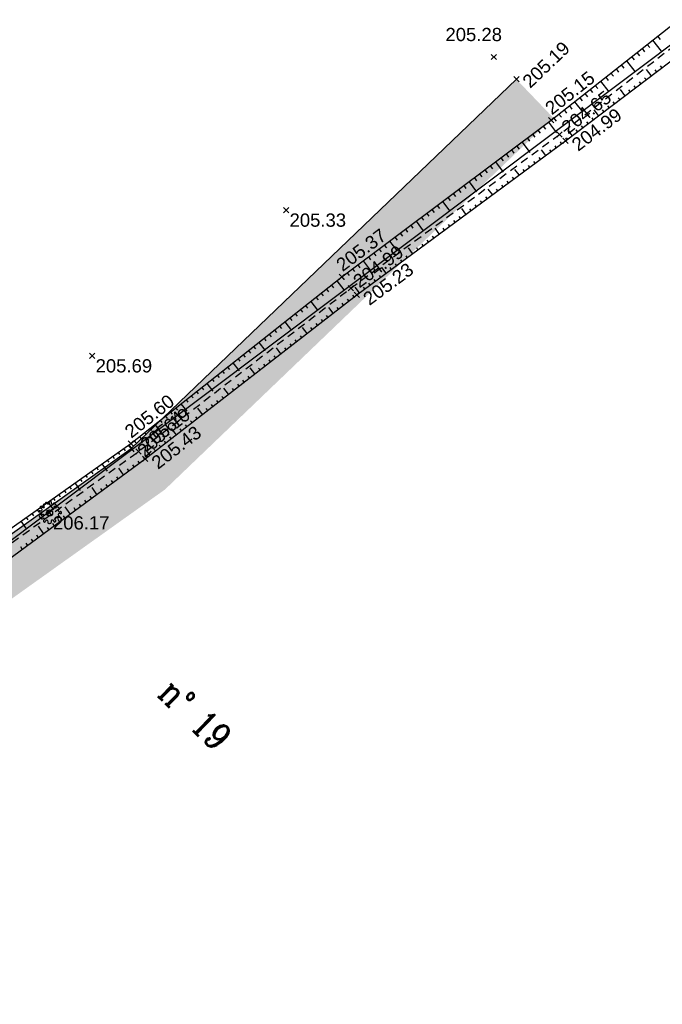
# Model space of a CAD drawing. Extents: x 1616800 to 1632437, y 2248456 to 2251974.
# Tile 241 of 256: x 1618188 to 1618237, y 2251197 to 2251271. Entities that reach past the tile are written whole.
import ezdxf
from ezdxf.enums import TextEntityAlignment as Align

# ---------------------------------------------------------------- set-up
doc = ezdxf.new("R2010")
doc.units = 0
doc.header["$LTSCALE"] = 2
doc.header["$PDMODE"] = 3
doc.header["$PDSIZE"] = 0.2
doc.linetypes.add('CONTINU', pattern=[0])
doc.linetypes.add('FOSSE', pattern=[0.5, 0.3, -0.2])
doc.layers.get('0').update_dxf_attribs({"linetype": 'CONTINUOUS'})
for name, color, linetype in [('X-PTS TOPO-TEXTE TOPOALT', 8, 'CONTINUOUS'), ('X-PTS TOPO-TOPOPOINT', 8, 'CONTINUOUS'), ('Y - FDP TOPO-LIMITES_ 98061', 8, 'CONTINUOUS'), ('Y-FDP TOPO-CADASTRE_NUMERO', 11, 'CONTINUOUS'), ('Y-FDP TOPO-TOP_AXE_FOSSE', 8, 'CONTINUOUS'), ('Y-FDP TOPO-TOP_BARBULE', 8, 'CONTINUOUS'), ('Y-FDP TOPO-TOP_TALUS', 8, 'CONTINUOUS'), ('Y-FDP TOPO-TOP_VEGETATION', 8, 'CONTINUOUS'), ('Y-FDP TOPO-TOP_VEGETATION_symb', 8, 'CONTINUOUS')]:
    doc.layers.add(name, color=color, linetype=linetype)
doc.styles.add('COMPLEX', font='complex.shx')
doc.styles.get("Standard").update_dxf_attribs({"font": 'arial.ttf'})

# ---------------------------------------------------------------- blocks, each defined once
blk = doc.blocks.new('TCPOINT')
at = {"color": 0}
blk.add_point((0, 0), dxfattribs=at)
at = {"layer": 'X-PTS TOPO-TEXTE TOPOALT'}
blk.add_attdef('ALT', text='', height=0.75, dxfattribs=at).set_placement((0.25, -0.25), align=Align.TOP_LEFT)
blk = doc.blocks.new('Arbre composé')
for centre, major_axis, start_param, end_param in [((-0.29, 0.794), (0.0543, 0.0543), 6.27112, 9.712496), ((-0.128, 0.856), (0.0756, 0.0756), 2.437811, 4.160139), ((-0.128, 0.856), (-0.0756, 0.0756), 2.589343, 4.311671), ((0.053, 0.929), (-0.0621, 0.0621), -0.814049, 1.170078), ((0.053, 0.929), (0.0621, 0.0621), 5.055805, 7.039932), ((0.229, 0.846), (-0.0756, 0.0756), 0.343416, 2.065744), ((0.229, 0.846), (0.0756, 0.0756), 3.63654, 5.358868), ((0.366, 0.751), (0.0611, 0.0611), 5.442007, 7.443818), ((-0.819, 0.097), (0.0621, 0.0621), 0.372067, 2.356194), ((-0.924, -0.062), (-0.114, 0.114), 4.443451, 5.394658), ((-0.72, 0.469), (-0.0621, 0.0621), 0.261799, 2.245927), ((-0.72, 0.469), (-0.0621, 0.0621), 4.560857, 6.544985), ((-0.741, 0.276), (-0.0756, 0.0756), 1.942863, 3.665191), ((-0.504, 0.247), (-0.256, 0.256), 1.472466, 2.237887), ((-0.741, 0.276), (0.0756, 0.0756), 5.235988, 6.958316), ((-0.563, 0.585), (-0.0756, 0.0756), 1.419265, 3.141593), ((-0.447, 0.666), (-0.0621, 0.0621), -0.261799, 1.722328), ((-0.5, 0.551), (-0.031, 0.031), 2.648002, 5.490599), ((-0.44, 0.401), (-0.243, 0.243), -1.12231, -0.636034), ((0, 0), (0.177, 0.177), 5.497787, 11.780972), ((0.419, 0.476), (-0.0439, 0.0439), -1.123056, 1.960793), ((0.455, 0.647), (0.162, 0.162), 3.648866, 4.555851), ((0.479, 0.624), (-0.0687, 0.0687), 1.943234, 4.662706), ((0.509, 0.73), (0.0414, 0.0414), 2.084224, 4.724816), ((0.66, 0.41), (0.0621, 0.0621), 6.021386, 8.005513), ((0.83, 0.205), (-0.0756, 0.0756), -0.67513, 1.047198), ((0.83, 0.205), (0.0756, 0.0756), 2.617994, 4.340322), ((0.721, 0.35), (-0.0738, 0.0738), 3.545603, 5.353199), ((0.908, 0.027), (0.0621, 0.0621), 5.497787, 7.481914), ((0.908, 0.027), (-0.0621, 0.0621), 1.942863, 3.926991), ((-0.761, -0.25), (-0.0867, 0.0867), 3.947739, 8.650944), ((-0.729, -0.409), (-0.0339, 0.0339), -0.091877, 2.941892), ((-0.625, -0.407), (-0.0621, 0.0621), 1.280346, 3.264473), ((-0.574, -0.193), (0.0595, 0.0595), 3.060826, 6.736019), ((-0.512, -0.463), (0.031, 0.031), 5.760943, 8.603541), ((-0.437, -0.685), (0.0621, 0.0621), 1.390613, 3.374741), ((-0.547, -0.525), (0.0756, 0.0756), 4.532206, 6.254534), ((-0.437, -0.685), (0.0621, 0.0621), 3.374741, 5.358868), ((-0.244, -0.712), (0.0756, 0.0756), 0.494947, 2.217275), ((-0.244, -0.712), (-0.0756, 0.0756), 3.485009, 5.207336), ((-0.068, -0.795), (0.0621, 0.0621), 1.914212, 3.89834), ((0.056, -0.777), (-0.0621, 0.0621), 2.356194, 4.340322), ((0.234, -0.699), (-0.0756, 0.0756), -0.523599, 1.198729), ((0.234, -0.699), (0.0756, 0.0756), 5.608055, 7.330383), ((0.428, -0.677), (-0.0621, 0.0621), 0.895666, 2.879793), ((0.543, -0.52), (-0.0756, 0.0756), 0, 1.722328), ((0.547, -0.454), (-0.0565, 0.0565), -1.34685, 0.669035), ((0.428, -0.677), (-0.0621, 0.0621), 2.879793, 4.863921), ((0.66, -0.334), (-0.0621, 0.0621), 1.419265, 3.403392), ((0.83, -0.152), (0.0756, 0.0756), 2.094395, 3.816723), ((0.83, -0.152), (-0.0756, 0.0756), -1.198729, 0.523599), ((0.739, -0.292), (0.0611, 0.0611), 3.899862, 5.901673), ((-0.018, -0.801), (0.069, 0.069), 3.361879, 4.78249)]:
    blk.add_ellipse(centre, major_axis=major_axis, ratio=1, start_param=start_param, end_param=end_param)
blk = doc.blocks.new('TCPOINT_C')
at = {"color": 0}
blk.add_point((0, 0), dxfattribs=at)
at = {"layer": 'X-PTS TOPO-TEXTE TOPOALT'}
blk.add_attdef('ALT', text='', height=0.75, dxfattribs=at).set_placement((0.5, 0.09), align=Align.MIDDLE_LEFT)
blk = doc.blocks.new('TCPOINT_2')
at = {"color": 0}
blk.add_point((0, 0), dxfattribs=at)
at = {"layer": 'X-PTS TOPO-TEXTE TOPOALT'}
blk.add_attdef('ALT', (0.25, 0.25), '', height=0.75, dxfattribs=at)

msp = doc.modelspace()

# ---------------------------------------------------------------- hatches: boundary and pattern name
at = {"layer": 'Y-FDP TOPO-TOP_VEGETATION'}
h = msp.add_hatch(dxfattribs=at)
h.set_pattern_fill('HAIE', color=256, scale=2)
h.set_pattern_definition([(109.29004622, (1.40212, 0.00743), (-12.000000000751, 34.0000000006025), [0.120678, -42.2585622]), (161.565051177, (0.8664, 1.825), (-2, 3e-12), [0.12626, -6.1982953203]), (106.927513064, (0.7466, 1.865), (-7.9999999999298, 26.0000000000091), [0.13692, -47.9463411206]), (111.250505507, (0.87204, 0), (-3.9999999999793, 10.000000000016), [0.17299, -38.4534258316]), (28.4429286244, (0.6042, 1.1642), (21.999999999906, 11.9999999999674), [0.15552, -54.4338562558]), (83.659808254, (0.587, 1.0104), (-6e-13, 2), [0.15476, -17.9560102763]), (28.072486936, (1.6701, 1.9105), (26.0000000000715, 14.0000000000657), [0.096834, -33.903166]), (69.44395478, (1.7556, 0.09288), (2.000000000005, 6.000000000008), [0.0974, -16.9906074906]), (122.905242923, (1.784, 0.18408), (-4.0000000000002, 5.9999999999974), [0.1153, -40.3816134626]), (135, (1.8809, 0.3607), (-2, 2e-16), [0.072554, -2.7558731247]), (156.250505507, (1.9892, 1.5972), (-31.9999999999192, 14.0000000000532), [0.15574, -54.470261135]), (45, (1.767, 1.58), (2e-16, 2), [0.112844, -2.7155831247]), (48.3664606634, (1.784, 1.2952), (14.000000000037, 16.000000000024), [0.06856, -24.0146291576]), (34.695153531, (1.7954, 0.942), (19.999999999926, 13.9999999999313), [0.0901, -31.5326766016]), (128.290163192, (1.1, 1.9276), (-7.9999999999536, 10.000000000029), [0.09224, -48.3226337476]), (72.255328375, (1.3052, 0.8222), (14.000000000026, 43.9999999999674), [0.14956, -52.3480589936]), (115.346175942, (1.3508, 0.9646), (-2.000000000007, 4.0000000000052), [0.11984, -41.9277520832]), (115.016893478, (1.6076, 0.5318), (-1.9999999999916, 4.0000000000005), [0.17592, -32.9299707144]), (41.185925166, (1.5618, 0.4918), (2.000000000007, 2.000000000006), [0.06054, -21.1997516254]), (63.434948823, (1.4877, 0.2809), (8e-13, 2), [0.038226, -4.433909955]), (131.185925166, (0.9746, 0.355), (-2.000000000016, 1.999999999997), [0.12114, -21.1391516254]), (159.44395478, (1.08862, 0.56006), (-5.999999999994, 2.000000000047), [0.097404, -16.9906034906]), (19.7988763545, (0.7466, 0.7652), (21.9999999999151, 7.9999999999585), [0.06678, -53.0745410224]), (116.565051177, (1.0089, 1.147), (-2, 2), [0.038226, -4.433909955]), (45, (1.2425, 1.318), (2e-16, 2), [0.04837, -2.7800571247]), (56.309932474, (1.4819, 1.1584), (2, 4), [0.041158, -7.1699445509]), (131.185925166, (1.2882, 1.6656), (-2.000000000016, 1.999999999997), [0.06062, -21.1996716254]), (0, (0.7, 1.5), (0, 2), [0.1, -1.9]), (146.309932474, (0.10246, 0.2126), (-4, 2), [0.12314, -7.0879625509]), (143.130102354, (0.2222, 0.91336), (-5.99999999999, 4.000000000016), [0.142448, -9.857552]), (36.3843518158, (0, 0.91912), (7.999999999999, 5.9999999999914), [0.134434, -47.0672608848]), (136.73570459, (0.10819, 1.33496), (-32.0000000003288, 29.9999999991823), [0.133152, -46.55731812]), (25.7099537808, (0.188, 1.7966), (3.9999999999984, 1.9999999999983), [0.18352, -59.749776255]), (127.405356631, (0.3418, 0.315), (-19.9999999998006, 26.0000000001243), [0.122, -42.679869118]), (45, (0.359, 0.0188), (2e-16, 2), [0.056422, -2.7720051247]), (153.434948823, (0.4274, 0.7823), (-2, -3e-12), [0.05087, -4.421265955]), (167.471192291, (0.4958, 0.2808), (-10.000000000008, 1.999999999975), [0.15776, -18.2813289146]), (45, (0.4, 1.3), (2e-16, 2), [0.141422, -2.6870051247])])
h.paths.add_polyline_path([(1618228.5109, 2251263.6777), (1618225.7436, 2251266.566), (1618196.6276, 2251238.67), (1618159.3036, 2251212.087), (1618161.6241, 2251208.8289), (1618199.1849, 2251235.5806)])

# ---------------------------------------------------------------- linework, layer by layer
at = {"layer": 'Y - FDP TOPO-LIMITES_ 98061', "flags": 128}
msp.add_lwpolyline([(1618000.033, 2251119.6372), (1618010.804, 2251118.9442), (1618115.6175, 2251197.6704), (1618016.3138, 2251311.8142), (1617999.4777, 2251326.37), (1617969.9379, 2251352.0601), (1617934.7754, 2251382.3083), (1618000.3795, 2251451.6653), (1618016.0396, 2251467.7735), (1618112.1715, 2251442.2887), (1618276.1045, 2251385.219), (1618332.7249, 2251346.7882), (1618346.2552, 2251357.2778), (1618351.6069, 2251354.908), (1618148.3489, 2251202.3141), (1618189.5386, 2251153.7374), (1618188.0254, 2251152.4292), (1618159.8898, 2251128.1121), (1618124.8252, 2251097.8039), (1618067.4989, 2251048.255), (1618052.0285, 2251063.7931), (1618022.5176, 2251095.4882), (1618000.033, 2251119.6372)], dxfattribs=at)
at = {"layer": 'Y-FDP TOPO-TOP_AXE_FOSSE', "linetype": 'FOSSE', "elevation": 201.34, "flags": 128}
msp.add_lwpolyline([(1618156.4306, 2251125.508), (1618166.9996, 2251135.119), (1618182.6476, 2251148.697), (1618188.6966, 2251154.37), (1618177.6926, 2251167.258), (1618166.1366, 2251181.139), (1618153.7296, 2251195.795), (1618149.3776, 2251201.621, -0.3656448), (1618149.4576, 2251203.064), (1618168.1926, 2251217.356), (1618183.4896, 2251228.595), (1618197.1766, 2251238.452), (1618213.2316, 2251250.796), (1618229.0026, 2251262.397), (1618243.6426, 2251273.746), (1618251.0196, 2251279.042), (1618252.9486, 2251281.227), (1618271.6956, 2251294.531), (1618289.8346, 2251308.431), (1618308.3586, 2251322.36), (1618326.3986, 2251335.924), (1618340.9166, 2251347.588), (1618348.7706, 2251353.165)], format="xyb", dxfattribs=at)
at = {"layer": 'Y-FDP TOPO-TOP_BARBULE'}
for p, q in [((1618235.6319, 2251269.2064), (1618235.8283, 2251268.9578)), ((1618236.0243, 2251269.5163), (1618236.6812, 2251268.6847)), ((1618236.4166, 2251269.8262), (1618236.6144, 2251269.5759)), ((1618234.8472, 2251268.5866), (1618235.0422, 2251268.3396)), ((1618235.2396, 2251268.8965), (1618235.4353, 2251268.6487)), ((1618234.0625, 2251267.9667), (1618234.7081, 2251267.1494)), ((1618234.4548, 2251268.2766), (1618234.6492, 2251268.0306)), ((1618232.8854, 2251267.037), (1618233.077, 2251266.7943)), ((1618233.2777, 2251267.3469), (1618233.4701, 2251267.1034)), ((1618233.6701, 2251267.6568), (1618233.8631, 2251267.4125)), ((1618235.9413, 2251266.8427), (1618235.5849, 2251267.313)), ((1618236.3398, 2251267.1447), (1618236.2321, 2251267.2869)), ((1618236.7382, 2251267.4468), (1618236.6297, 2251267.5899)), ((1618232.1006, 2251266.4171), (1618232.735, 2251265.614)), ((1618232.493, 2251266.727), (1618232.684, 2251266.4853)), ((1618235.1444, 2251266.2386), (1618235.039, 2251266.3776)), ((1618235.5429, 2251266.5407), (1618235.4367, 2251266.6807)), ((1618230.9235, 2251265.4874), (1618231.1118, 2251265.249)), ((1618231.3159, 2251265.7973), (1618231.5048, 2251265.5581)), ((1618231.7083, 2251266.1072), (1618231.8979, 2251265.8671)), ((1618233.949, 2251265.3325), (1618233.6056, 2251265.7855)), ((1618234.3475, 2251265.6346), (1618234.2437, 2251265.7715)), ((1618234.7459, 2251265.9366), (1618234.6413, 2251266.0746)), ((1618230.1388, 2251264.8675), (1618230.7618, 2251264.0787)), ((1618230.5312, 2251265.1775), (1618230.7188, 2251264.94)), ((1618233.1521, 2251264.7284), (1618233.0506, 2251264.8623)), ((1618233.5505, 2251265.0305), (1618233.4483, 2251265.1653)), ((1618229.3541, 2251264.2477), (1618229.5396, 2251264.0128)), ((1618229.7464, 2251264.5576), (1618229.9327, 2251264.3218)), ((1618231.9567, 2251263.8223), (1618231.6264, 2251264.258)), ((1618232.3551, 2251264.1244), (1618232.2553, 2251264.2561)), ((1618232.7536, 2251264.4264), (1618232.653, 2251264.5592)), ((1618228.1728, 2251263.3234), (1618228.7659, 2251262.5302)), ((1618228.5693, 2251263.6279), (1618228.7535, 2251263.3947)), ((1618228.9617, 2251263.9378), (1618229.1466, 2251263.7037)), ((1618231.1598, 2251263.2183), (1618231.0622, 2251263.3469)), ((1618231.5582, 2251263.5203), (1618231.4599, 2251263.65)), ((1618227.3719, 2251262.7245), (1618227.5487, 2251262.4881)), ((1618227.7724, 2251263.024), (1618227.9497, 2251262.7868)), ((1618229.9644, 2251262.3121), (1618229.6472, 2251262.7306)), ((1618230.3628, 2251262.6142), (1618230.2669, 2251262.7407)), ((1618230.7613, 2251262.9162), (1618230.6646, 2251263.0438)), ((1618226.1706, 2251261.8263), (1618226.7543, 2251261.0457)), ((1618226.5711, 2251262.1257), (1618226.7467, 2251261.8908)), ((1618226.9715, 2251262.4251), (1618227.1477, 2251262.1894)), ((1618229.1646, 2251261.7118), (1618229.0723, 2251261.8369)), ((1618229.5659, 2251262.0101), (1618229.4715, 2251262.1346)), ((1618225.3697, 2251261.2275), (1618225.5437, 2251260.9948)), ((1618225.7702, 2251261.5269), (1618225.9447, 2251261.2934)), ((1618227.9577, 2251260.8212), (1618227.6488, 2251261.2397)), ((1618228.36, 2251261.1181), (1618228.2674, 2251261.2435)), ((1618228.7623, 2251261.4149), (1618228.6699, 2251261.5402)), ((1618224.1684, 2251260.3292), (1618224.7427, 2251259.5611)), ((1618224.5689, 2251260.6286), (1618224.7417, 2251260.3974)), ((1618224.9693, 2251260.928), (1618225.1427, 2251260.6961)), ((1618227.153, 2251260.2274), (1618227.0602, 2251260.3533)), ((1618227.5553, 2251260.5243), (1618227.4626, 2251260.65)), ((1618223.3676, 2251259.7304), (1618223.5387, 2251259.5015)), ((1618223.768, 2251260.0298), (1618223.9397, 2251259.8001)), ((1618225.9461, 2251259.3368), (1618225.6354, 2251259.7578)), ((1618226.3484, 2251259.6337), (1618226.2553, 2251259.7598)), ((1618226.7507, 2251259.9305), (1618226.6577, 2251260.0565)), ((1618222.1662, 2251258.8321), (1618222.7312, 2251258.0766)), ((1618222.5667, 2251259.1315), (1618222.7367, 2251258.9041)), ((1618222.9671, 2251259.431), (1618223.1377, 2251259.2028)), ((1618225.1414, 2251258.743), (1618225.048, 2251258.8696)), ((1618225.5437, 2251259.0399), (1618225.4504, 2251259.1663)), ((1618221.3654, 2251258.2333), (1618221.5337, 2251258.0081)), ((1618221.7658, 2251258.5327), (1618221.9347, 2251258.3068)), ((1618223.9345, 2251257.8524), (1618223.622, 2251258.2758)), ((1618224.3368, 2251258.1493), (1618224.2431, 2251258.2761)), ((1618224.7391, 2251258.4461), (1618224.6456, 2251258.5729)), ((1618220.1641, 2251257.335), (1618220.7196, 2251256.592)), ((1618220.5645, 2251257.6345), (1618220.7317, 2251257.4108)), ((1618220.9649, 2251257.9339), (1618221.1327, 2251257.7095)), ((1618223.1298, 2251257.2586), (1618223.0359, 2251257.3859)), ((1618223.5321, 2251257.5555), (1618223.4383, 2251257.6827)), ((1618219.3632, 2251256.7362), (1618219.5287, 2251256.5148)), ((1618219.7636, 2251257.0356), (1618219.9297, 2251256.8135)), ((1618221.9228, 2251256.368), (1618221.6086, 2251256.7938)), ((1618222.3252, 2251256.6649), (1618222.231, 2251256.7925)), ((1618222.7275, 2251256.9617), (1618222.6334, 2251257.0892)), ((1618218.1619, 2251255.838), (1618218.7081, 2251255.1075)), ((1618218.5623, 2251256.1374), (1618218.7267, 2251255.9175)), ((1618218.9628, 2251256.4368), (1618219.1277, 2251256.2161)), ((1618221.1182, 2251255.7742), (1618221.0237, 2251255.9023)), ((1618221.5205, 2251256.0711), (1618221.4261, 2251256.199)), ((1618217.361, 2251255.2391), (1618217.5237, 2251255.0215)), ((1618217.7614, 2251255.5385), (1618217.9247, 2251255.3202)), ((1618219.9112, 2251254.8836), (1618219.5952, 2251255.3118)), ((1618220.3136, 2251255.1805), (1618220.2189, 2251255.3088)), ((1618220.7159, 2251255.4773), (1618220.6213, 2251255.6055)), ((1618216.1597, 2251254.3409), (1618216.6965, 2251253.623)), ((1618216.5601, 2251254.6403), (1618216.7217, 2251254.4242)), ((1618216.9606, 2251254.9397), (1618217.1227, 2251254.7228)), ((1618219.1066, 2251254.2898), (1618219.0116, 2251254.4186)), ((1618219.5089, 2251254.5867), (1618219.414, 2251254.7153)), ((1618215.3588, 2251253.742), (1618215.5187, 2251253.5282)), ((1618215.7593, 2251254.0415), (1618215.9197, 2251253.8268)), ((1618217.8996, 2251253.3992), (1618217.5818, 2251253.8299)), ((1618218.302, 2251253.6961), (1618218.2067, 2251253.8251)), ((1618218.7043, 2251253.9929), (1618218.6091, 2251254.1219)), ((1618214.1575, 2251252.8438), (1618214.6849, 2251252.1384)), ((1618214.5579, 2251253.1432), (1618214.7167, 2251252.9308)), ((1618214.9584, 2251253.4426), (1618215.1177, 2251253.2295)), ((1618217.095, 2251252.8054), (1618216.9994, 2251252.9349)), ((1618217.4973, 2251253.1023), (1618217.4019, 2251253.2317)), ((1618213.3566, 2251252.245), (1618213.5137, 2251252.0348)), ((1618213.7571, 2251252.5444), (1618213.9147, 2251252.3335)), ((1618215.888, 2251251.9148), (1618215.5684, 2251252.3479)), ((1618216.2903, 2251252.2117), (1618216.1946, 2251252.3415)), ((1618216.6927, 2251252.5085), (1618216.597, 2251252.6382)), ((1618212.1632, 2251251.3364), (1618212.6983, 2251250.6583)), ((1618212.5558, 2251251.6461), (1618212.7118, 2251251.4374)), ((1618212.9562, 2251251.9455), (1618213.1127, 2251251.7362)), ((1618215.0834, 2251251.321), (1618214.9873, 2251251.4513)), ((1618215.4857, 2251251.6179), (1618215.3897, 2251251.748)), ((1618211.3782, 2251250.717), (1618211.5368, 2251250.5159)), ((1618211.7707, 2251251.0267), (1618211.9303, 2251250.8245)), ((1618213.8764, 2251250.4304), (1618213.555, 2251250.8659)), ((1618214.2787, 2251250.7273), (1618214.1824, 2251250.8578)), ((1618214.6811, 2251251.0241), (1618214.5849, 2251251.1545)), ((1618210.5931, 2251250.0976), (1618210.7499, 2251249.8989)), ((1618210.9856, 2251250.4073), (1618211.1434, 2251250.2074)), ((1618213.0828, 2251249.8221), (1618212.9826, 2251249.9513)), ((1618213.478, 2251250.1284), (1618213.3781, 2251250.2573)), ((1618209.4155, 2251249.1685), (1618209.5695, 2251248.9733)), ((1618209.808, 2251249.4782), (1618209.963, 2251249.2818)), ((1618210.2006, 2251249.7879), (1618210.7201, 2251249.1295)), ((1618211.8973, 2251248.903), (1618211.5604, 2251249.3377)), ((1618212.2925, 2251249.2094), (1618212.1917, 2251249.3394)), ((1618212.6876, 2251249.5157), (1618212.5871, 2251249.6453)), ((1618208.6305, 2251248.549), (1618208.7826, 2251248.3562)), ((1618209.023, 2251248.8587), (1618209.176, 2251248.6648)), ((1618211.107, 2251248.2903), (1618211.0053, 2251248.4215)), ((1618211.5021, 2251248.5967), (1618211.4008, 2251248.7275)), ((1618207.4529, 2251247.6199), (1618207.6022, 2251247.4307)), ((1618207.8454, 2251247.9296), (1618207.9957, 2251247.7392)), ((1618208.2379, 2251248.2393), (1618208.7419, 2251247.6006)), ((1618209.9215, 2251247.3713), (1618209.5797, 2251247.8123)), ((1618210.3166, 2251247.6777), (1618210.2144, 2251247.8096)), ((1618210.7118, 2251247.984), (1618210.6099, 2251248.1155)), ((1618206.6678, 2251247.0005), (1618206.8153, 2251246.8136)), ((1618207.0603, 2251247.3102), (1618207.2087, 2251247.1221)), ((1618209.1312, 2251246.7586), (1618209.028, 2251246.8917)), ((1618209.5263, 2251247.065), (1618209.4235, 2251247.1976)), ((1618205.8827, 2251246.3811), (1618206.0283, 2251246.1965)), ((1618206.2753, 2251246.6908), (1618206.7637, 2251246.0717)), ((1618207.9457, 2251245.8396), (1618207.599, 2251246.2869)), ((1618208.3408, 2251246.146), (1618208.2371, 2251246.2798)), ((1618208.736, 2251246.4523), (1618208.6326, 2251246.5857)), ((1618204.7052, 2251245.4519), (1618204.848, 2251245.271)), ((1618205.0977, 2251245.7616), (1618205.2414, 2251245.5795)), ((1618205.4902, 2251246.0714), (1618205.6349, 2251245.888)), ((1618207.5505, 2251245.5333), (1618207.4462, 2251245.6678)), ((1618203.9201, 2251244.8325), (1618204.061, 2251244.6539)), ((1618204.3126, 2251245.1422), (1618204.7855, 2251244.5429)), ((1618205.9698, 2251244.3079), (1618205.6182, 2251244.7615)), ((1618206.365, 2251244.6143), (1618206.2598, 2251244.7499)), ((1618206.7602, 2251244.9206), (1618206.6553, 2251245.0559)), ((1618207.1553, 2251245.2269), (1618207.0507, 2251245.3619)), ((1618202.7425, 2251243.9034), (1618202.8806, 2251243.7283)), ((1618203.135, 2251244.2131), (1618203.2741, 2251244.0368)), ((1618203.5276, 2251244.5228), (1618203.6676, 2251244.3454)), ((1618205.5747, 2251244.0016), (1618205.4689, 2251244.138)), ((1618201.9574, 2251243.284), (1618202.0937, 2251243.1113)), ((1618202.35, 2251243.5937), (1618202.8073, 2251243.014)), ((1618203.994, 2251242.7762), (1618203.6375, 2251243.2361)), ((1618204.3892, 2251243.0826), (1618204.2825, 2251243.2201)), ((1618204.7843, 2251243.3889), (1618204.678, 2251243.5261)), ((1618205.1795, 2251243.6952), (1618205.0734, 2251243.8321)), ((1618201.1724, 2251242.6645), (1618201.3068, 2251242.4942)), ((1618201.5649, 2251242.9743), (1618201.7003, 2251242.8027)), ((1618203.5988, 2251242.4699), (1618203.4916, 2251242.6082)), ((1618199.9948, 2251241.7354), (1618200.1264, 2251241.5686)), ((1618200.3873, 2251242.0451), (1618200.8291, 2251241.4852)), ((1618200.7799, 2251242.3548), (1618200.9133, 2251242.1857)), ((1618202.0182, 2251241.2445), (1618201.6568, 2251241.7107)), ((1618202.4133, 2251241.5509), (1618202.3052, 2251241.6903)), ((1618202.8085, 2251241.8572), (1618202.7007, 2251241.9963)), ((1618203.2037, 2251242.1635), (1618203.0961, 2251242.3022)), ((1618199.2097, 2251241.116), (1618199.3395, 2251240.9516)), ((1618199.6023, 2251241.4257), (1618199.7329, 2251241.2601)), ((1618201.623, 2251240.9382), (1618201.5143, 2251241.0784)), ((1618198.0321, 2251240.1869), (1618198.1591, 2251240.026)), ((1618198.4247, 2251240.4966), (1618198.8509, 2251239.9563)), ((1618198.8172, 2251240.8063), (1618198.946, 2251240.643)), ((1618200.0424, 2251239.7128), (1618199.6761, 2251240.1853)), ((1618200.8327, 2251240.3255), (1618200.7234, 2251240.4665)), ((1618201.2279, 2251240.6318), (1618201.1189, 2251240.7724)), ((1618197.2471, 2251239.5675), (1618197.3722, 2251239.4089)), ((1618197.6396, 2251239.8772), (1618197.7656, 2251239.7174)), ((1618199.6472, 2251239.4065), (1618199.537, 2251239.5486)), ((1618200.4375, 2251240.0192), (1618200.3279, 2251240.1605)), ((1618196.4566, 2251238.9554), (1618196.8394, 2251238.4135)), ((1618196.8546, 2251239.2577), (1618196.9787, 2251239.1004)), ((1618198.8569, 2251238.7938), (1618198.7461, 2251238.9367)), ((1618199.252, 2251239.1001), (1618199.1416, 2251239.2426)), ((1618195.2315, 2251238.0898), (1618195.3482, 2251237.9246)), ((1618195.6398, 2251238.3783), (1618195.7559, 2251238.214)), ((1618196.0482, 2251238.6668), (1618196.1637, 2251238.5034)), ((1618197.6709, 2251237.8754), (1618197.5632, 2251238.0222)), ((1618198.0665, 2251238.1811), (1618197.6954, 2251238.6599)), ((1618198.4617, 2251238.4874), (1618198.3506, 2251238.6307)), ((1618194.0064, 2251237.2243), (1618194.125, 2251237.0564)), ((1618194.4148, 2251237.5128), (1618194.808, 2251236.9562)), ((1618194.8231, 2251237.8013), (1618194.9405, 2251237.6352)), ((1618196.8647, 2251237.2838), (1618196.756, 2251237.4319)), ((1618197.2678, 2251237.5796), (1618197.1597, 2251237.7269)), ((1618193.1897, 2251236.6472), (1618193.3095, 2251236.4776)), ((1618193.598, 2251236.9357), (1618193.7173, 2251236.767)), ((1618195.6553, 2251236.3964), (1618195.5447, 2251236.5471)), ((1618196.0585, 2251236.6922), (1618195.6918, 2251237.1918)), ((1618196.4616, 2251236.988), (1618196.3522, 2251237.137)), ((1618191.9646, 2251235.7817), (1618192.0863, 2251235.6094)), ((1618192.373, 2251236.0702), (1618192.7766, 2251235.4988)), ((1618192.7813, 2251236.3587), (1618192.9018, 2251236.1882)), ((1618194.0429, 2251235.2132), (1618193.6657, 2251235.7272)), ((1618194.8491, 2251235.8048), (1618194.7372, 2251235.9572)), ((1618195.2522, 2251236.1006), (1618195.141, 2251236.2522)), ((1618191.1479, 2251235.2046), (1618191.2709, 2251235.0306)), ((1618191.5562, 2251235.4932), (1618191.6786, 2251235.32)), ((1618193.6398, 2251234.9174), (1618193.526, 2251235.0724)), ((1618194.446, 2251235.509), (1618194.3335, 2251235.6623)), ((1618189.9228, 2251234.3391), (1618190.0477, 2251234.1624)), ((1618190.3312, 2251234.6276), (1618190.7453, 2251234.0414)), ((1618190.7395, 2251234.9161), (1618190.8631, 2251234.7412)), ((1618192.0273, 2251233.7342), (1618191.6396, 2251234.2625)), ((1618192.8335, 2251234.3258), (1618192.7185, 2251234.4825)), ((1618193.2366, 2251234.6216), (1618193.1222, 2251234.7775)), ((1618189.1061, 2251233.7621), (1618189.2322, 2251233.5835)), ((1618189.5144, 2251234.0506), (1618189.6399, 2251233.8729)), ((1618191.6242, 2251233.4384), (1618191.5072, 2251233.5977)), ((1618192.4304, 2251234.03), (1618192.3147, 2251234.1876)), ((1618188.2893, 2251233.185), (1618188.7139, 2251232.5841)), ((1618188.6977, 2251233.4735), (1618188.8245, 2251233.2941)), ((1618190.0117, 2251232.2552), (1618189.6135, 2251232.7979)), ((1618190.818, 2251232.8468), (1618190.6997, 2251233.0079)), ((1618191.2211, 2251233.1426), (1618191.1035, 2251233.3028)), ((1618189.6086, 2251231.9594), (1618189.4885, 2251232.123)), ((1618190.4148, 2251232.551), (1618190.296, 2251232.7129)), ((1618188.8024, 2251231.3678), (1618188.681, 2251231.5332)), ((1618189.2055, 2251231.6636), (1618189.0848, 2251231.8281)), ((1618188.3993, 2251231.072), (1618188.2773, 2251231.2382))]:
    msp.add_line(p, q, dxfattribs=at)
at = {"layer": 'Y-FDP TOPO-TOP_TALUS', "linetype": 'CONTINU', "elevation": 201.34, "flags": 128}
for points in [[(1618191.4506, 2251152.345), (1618189.1546, 2251154.963), (1618178.2186, 2251167.644), (1618166.5216, 2251181.613), (1618154.0846, 2251196.045), (1618150.1926, 2251201.47, -0.3750987), (1618150.2966, 2251202.619), (1618168.4386, 2251216.809), (1618184.1106, 2251227.925), (1618197.6936, 2251237.892), (1618213.6916, 2251250.294), (1618229.4576, 2251261.928), (1618244.2886, 2251273.17), (1618253.4346, 2251279.981), (1618272.0646, 2251293.613), (1618290.5806, 2251307.57), (1618308.6406, 2251321.083), (1618326.9866, 2251335.028), (1618342.2636, 2251346.006), (1618350.4086, 2251352.347)], [(1618155.2456, 2251125.635), (1618166.5336, 2251135.708), (1618182.2566, 2251149.184), (1618187.6676, 2251154.3), (1618177.0676, 2251166.956), (1618165.3646, 2251180.513), (1618152.9476, 2251195.166), (1618147.4166, 2251201.665, -0.2737547), (1618148.2686, 2251203.784), (1618167.6966, 2251218.005), (1618182.8656, 2251229.353), (1618196.5976, 2251239.055), (1618212.5556, 2251251.646), (1618228.3796, 2251263.478), (1618242.4756, 2251274.612), (1618250.7186, 2251280.602)]]:
    msp.add_lwpolyline(points, format="xyb", dxfattribs=at)
at = {"layer": 'Y-FDP TOPO-TOP_VEGETATION', "elevation": 201.34, "flags": 128}
msp.add_lwpolyline([(1618159.3036, 2251212.087), (1618196.6276, 2251238.67), (1618225.7436, 2251266.566)], dxfattribs=at)

# ---------------------------------------------------------------- block references
at = {"layer": 'X-PTS TOPO-TOPOPOINT'}
ref = msp.add_blockref('TCPOINT', (1618224.0336, 2251268.25, 205.28), dxfattribs=at)
ref.add_attrib('ALT', '205.28', dxfattribs={"layer": 'X-PTS TOPO-TEXTE TOPOALT', "height": 1, "rotation": 0.000001}).set_placement((1618220.3817, 2251270.4498, 205.28), align=Align.TOP_LEFT)
ref = msp.add_blockref('TCPOINT', (1618225.7436, 2251266.566, 205.19), dxfattribs=dict(at, rotation=43.77411454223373))
ref.add_attrib('ALT', '205.19', dxfattribs={"layer": 'X-PTS TOPO-TEXTE TOPOALT', "height": 1, "rotation": 43.774115}).set_placement((1618226.0971, 2251266.5584, 205.19), align=Align.TOP_LEFT)
ref = msp.add_blockref('TCPOINT_2', (1618228.3796, 2251263.478, 205.15), dxfattribs=dict(at, rotation=38.30413032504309))
ref.add_attrib('ALT', '205.15', (1618228.4208, 2251263.8291, 205.15), dxfattribs={"layer": 'X-PTS TOPO-TEXTE TOPOALT', "height": 1, "rotation": 38.30413})
ref = msp.add_blockref('TCPOINT_C', (1618229.0026, 2251262.397, 204.65), dxfattribs=dict(at, rotation=37.78301887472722))
ref.add_attrib('ALT', '204.65', dxfattribs={"layer": 'X-PTS TOPO-TEXTE TOPOALT', "height": 1, "rotation": 37.783019}).set_placement((1618229.3426, 2251262.7745, 204.65), align=Align.MIDDLE_LEFT)
ref = msp.add_blockref('TCPOINT', (1618229.4576, 2251261.928, 204.99), dxfattribs=dict(at, rotation=37.16237751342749))
ref.add_attrib('ALT', '204.99', dxfattribs={"layer": 'X-PTS TOPO-TEXTE TOPOALT', "height": 1, "rotation": 37.162378}).set_placement((1618229.8078, 2251261.8798, 204.99), align=Align.TOP_LEFT)
ref = msp.add_blockref('TCPOINT', (1618208.3466, 2251256.678, 205.33), dxfattribs=at)
ref.add_attrib('ALT', '205.33', dxfattribs={"layer": 'X-PTS TOPO-TEXTE TOPOALT', "height": 1, "rotation": 360}).set_placement((1618208.5966, 2251256.428, 205.33), align=Align.TOP_LEFT)
ref = msp.add_blockref('TCPOINT_2', (1618212.5556, 2251251.646, 205.37), dxfattribs=dict(at, rotation=36.78638293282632))
ref.add_attrib('ALT', '205.37', (1618212.6061, 2251251.9959, 205.37), dxfattribs={"layer": 'X-PTS TOPO-TEXTE TOPOALT', "height": 1, "rotation": 36.786383})
ref = msp.add_blockref('TCPOINT_C', (1618213.2316, 2251250.796, 204.99), dxfattribs=dict(at, rotation=36.33785181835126))
ref.add_attrib('ALT', '204.99', dxfattribs={"layer": 'X-PTS TOPO-TEXTE TOPOALT', "height": 1, "rotation": 36.337852}).set_placement((1618213.581, 2251251.1648, 204.99), align=Align.MIDDLE_LEFT)
ref = msp.add_blockref('TCPOINT', (1618213.6916, 2251250.294, 205.23), dxfattribs=dict(at, rotation=36.42424842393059))
ref.add_attrib('ALT', '205.23', dxfattribs={"layer": 'X-PTS TOPO-TEXTE TOPOALT', "height": 1, "rotation": 36.424248}).set_placement((1618214.0412, 2251250.2413, 205.23), align=Align.TOP_LEFT)
ref = msp.add_blockref('TCPOINT', (1618193.6876, 2251245.671, 205.69), dxfattribs=at)
ref.add_attrib('ALT', '205.69', dxfattribs={"layer": 'X-PTS TOPO-TEXTE TOPOALT', "height": 1, "rotation": 0}).set_placement((1618193.9376, 2251245.421, 205.69), align=Align.TOP_LEFT)
ref = msp.add_blockref('TCPOINT_2', (1618196.5976, 2251239.055, 205.6), dxfattribs=dict(at, rotation=38.27374527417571))
ref.add_attrib('ALT', '205.60', (1618196.639, 2251239.4061, 205.6), dxfattribs={"layer": 'X-PTS TOPO-TEXTE TOPOALT', "height": 1, "rotation": 38.273745})
ref = msp.add_blockref('TCPOINT', (1618196.6276, 2251238.67, 205.64), dxfattribs=dict(at, rotation=43.77411475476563))
ref.add_attrib('ALT', '205.64', dxfattribs={"layer": 'X-PTS TOPO-TEXTE TOPOALT', "height": 1, "rotation": 43.774115}).set_placement((1618196.9811, 2251238.6624, 205.64), align=Align.TOP_LEFT)
ref = msp.add_blockref('TCPOINT_C', (1618197.1766, 2251238.452, 205.19), dxfattribs=dict(at, rotation=37.5551372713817))
ref.add_attrib('ALT', '205.19', dxfattribs={"layer": 'X-PTS TOPO-TEXTE TOPOALT', "height": 1, "rotation": 37.555137}).set_placement((1618197.5181, 2251238.8281, 205.19), align=Align.MIDDLE_LEFT)
ref = msp.add_blockref('TCPOINT', (1618197.6936, 2251237.892, 205.43), dxfattribs=dict(at, rotation=37.78362656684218))
ref.add_attrib('ALT', '205.43', dxfattribs={"layer": 'X-PTS TOPO-TEXTE TOPOALT', "height": 1, "rotation": 37.783627}).set_placement((1618198.0443, 2251237.8476, 205.43), align=Align.TOP_LEFT)
ref = msp.add_blockref('TCPOINT', (1618190.4636, 2251233.808, 206.17), dxfattribs=at)
ref.add_attrib('ALT', '206.17', dxfattribs={"layer": 'X-PTS TOPO-TEXTE TOPOALT', "height": 1, "rotation": 360}).set_placement((1618190.7136, 2251233.558, 206.17), align=Align.TOP_LEFT)
at = {"layer": 'Y-FDP TOPO-TOP_VEGETATION_symb', "xscale": 0.8999999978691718, "yscale": 0.8999999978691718}
msp.add_blockref('Arbre composé', (1618190.4636, 2251233.808, 201.34), dxfattribs=at)

# ---------------------------------------------------------------- texts
at = {"layer": 'Y-FDP TOPO-CADASTRE_NUMERO', "style": 'COMPLEX', "width": 0.8}
msp.add_text('n° 19', height=2, rotation=315.424611, dxfattribs=at).set_placement((1618198.5499, 2251220.0682))

doc.saveas('drawing.dxf')
